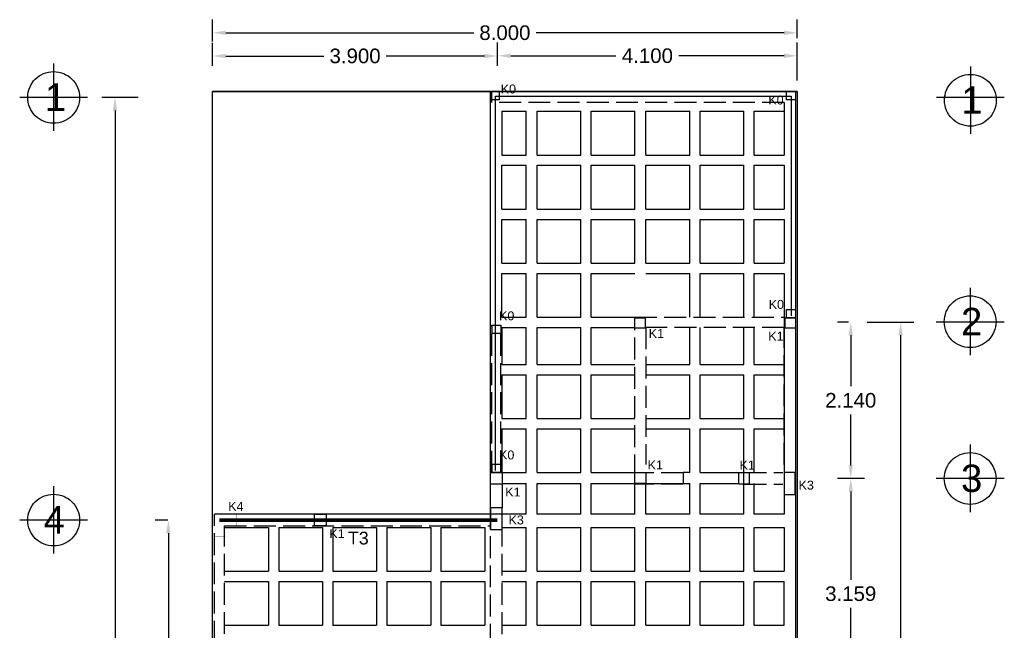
# Model space of a CAD drawing. Header units: millimetres. Extents: x 2068 to 4152, y 861 to 1938.
# Tile 8 of 20: x 2086 to 2100, y 918 to 927. Entities that reach past the tile are written whole.
import ezdxf

# ---------------------------------------------------------------- set-up
doc = ezdxf.new("R2010")
doc.units = ezdxf.units.MM
for name, pattern in [('ACAD_ISO02W100', [15, 12, -3]), ('CENTRO', [50.8, 31.75, -6.35, 6.35, -6.35]), ('GESTRICHELT', [0.4, 0.3, -0.1]), ('JIS_09_08', [10.75, 8, -0.55, 0.55, -0.55, 0.55, -0.55])]:
    doc.linetypes.add(name, pattern=pattern)
for name, color, linetype in [('RAPID COST APLANADOS', 7, 'Continuous'), ('RAPID COST CASETONES', 7, 'Continuous'), ('RAPID COST CASTILLOS Y COLUMNAS', 1, 'Continuous'), ('RAPID COST CIMENTACION', 7, 'Continuous')]:
    doc.layers.add(name, color=color, linetype=linetype)
doc.styles.get("Standard").update_dxf_attribs({"font": 'arial.ttf'})
doc.dimstyles.get("Standard").update_dxf_attribs({"dimtxt": 0.2, "dimasz": 0.18, "dimexe": 0.18, "dimexo": 0.0625, "dimgap": 0.09, "dimtad": 0, "dimtih": 1, "dimtoh": 1, "dimdec": 3, "dimzin": 0, "dimdsep": 46, "dimtxsty": 'Standard', "dimcen": 0.09, "dimadec": 0, "dimazin": 0, "dimtfac": 1, "dimtdec": 3, "dimtofl": 0, "dimtmove": 0, "dimatfit": 3, "dimfxl": 1, "dimtolj": 1, "dimtzin": 0, "dimarcsym": 0})

# ---------------------------------------------------------------- blocks, each defined once
blk = doc.blocks.new('*D71')
at = {"color": 0, "lineweight": -2, "transparency": 16777216}
for p, q in [((2087.714, 925.649), (2087.216, 925.649)), ((2087.396, 925.469), (2087.396, 916.056)), ((2087.396, 906.259), (2087.396, 915.672)), ((2087.31, 906.079), (2087.576, 906.079))]:
    blk.add_line(p, q, dxfattribs=at)
at = {"color": 0, "transparency": 16777216}
for points in [[(2087.366, 925.469), (2087.426, 925.469), (2087.396, 925.649)], [(2087.366, 906.259), (2087.426, 906.259), (2087.396, 906.079)]]:
    blk.add_solid(points, dxfattribs=at)
at = {"layer": 'Defpoints', "color": 0, "transparency": 16777216}
for p in [(2087.776, 925.649), (2087.248, 906.079), (2087.396, 906.079)]:
    blk.add_point(p, dxfattribs=at)
at = {"color": 0, "transparency": 16777216, "insert": (2087.396, 915.864), "char_height": 0.2, "attachment_point": 5}
blk.add_mtext('\\A1;19.569', dxfattribs=at)
blk = doc.blocks.new('*D72')
at = {"color": 0, "linetype": 'ACAD_ISO02W100', "lineweight": -2, "transparency": 16777216}
for p, q in [((2088.73, 926.08), (2088.73, 926.396)), ((2092.63, 926.08), (2092.63, 926.396)), ((2088.91, 926.216), (2090.253, 926.216)), ((2092.45, 926.216), (2091.107, 926.216))]:
    blk.add_line(p, q, dxfattribs=at)
at = {"color": 0, "linetype": 'ACAD_ISO02W100', "transparency": 16777216}
for points in [[(2088.91, 926.246), (2088.91, 926.186), (2088.73, 926.216)], [(2092.45, 926.246), (2092.45, 926.186), (2092.63, 926.216)]]:
    blk.add_solid(points, dxfattribs=at)
at = {"layer": 'Defpoints', "color": 0, "linetype": 'ACAD_ISO02W100', "transparency": 16777216}
for p in [(2092.63, 926.216), (2088.73, 926.017), (2092.63, 926.017)]:
    blk.add_point(p, dxfattribs=at)
at = {"color": 0, "linetype": 'ACAD_ISO02W100', "transparency": 16777216, "insert": (2090.68, 926.216), "char_height": 0.2, "attachment_point": 5}
blk.add_mtext('\\A1;3.900', dxfattribs=at)
blk = doc.blocks.new('*D73')
at = {"color": 0, "linetype": 'ACAD_ISO02W100', "lineweight": -2, "transparency": 16777216}
for p, q in [((2092.63, 926.278), (2092.63, 926.399)), ((2096.73, 925.94), (2096.73, 926.399)), ((2092.81, 926.219), (2094.249, 926.219)), ((2096.55, 926.219), (2095.111, 926.219))]:
    blk.add_line(p, q, dxfattribs=at)
at = {"color": 0, "linetype": 'ACAD_ISO02W100', "transparency": 16777216}
for points in [[(2092.81, 926.249), (2092.81, 926.189), (2092.63, 926.219)], [(2096.55, 926.249), (2096.55, 926.189), (2096.73, 926.219)]]:
    blk.add_solid(points, dxfattribs=at)
at = {"layer": 'Defpoints', "color": 0, "linetype": 'ACAD_ISO02W100', "transparency": 16777216}
for p in [(2092.63, 926.216), (2096.73, 926.219), (2096.73, 925.877)]:
    blk.add_point(p, dxfattribs=at)
at = {"color": 0, "linetype": 'ACAD_ISO02W100', "transparency": 16777216, "insert": (2094.68, 926.219), "char_height": 0.2, "attachment_point": 5}
blk.add_mtext('\\A1;4.100', dxfattribs=at)
blk = doc.blocks.new('*D74')
at = {"color": 0, "lineweight": -2, "transparency": 16777216}
for p, q in [((2088.73, 926.415), (2088.73, 926.714)), ((2096.73, 926.461), (2096.73, 926.714)), ((2088.91, 926.534), (2092.303, 926.534)), ((2096.55, 926.534), (2093.157, 926.534))]:
    blk.add_line(p, q, dxfattribs=at)
at = {"color": 0, "transparency": 16777216}
for points in [[(2088.91, 926.564), (2088.91, 926.504), (2088.73, 926.534)], [(2096.55, 926.564), (2096.55, 926.504), (2096.73, 926.534)]]:
    blk.add_solid(points, dxfattribs=at)
at = {"layer": 'Defpoints', "color": 0, "transparency": 16777216}
for p in [(2096.73, 926.534), (2096.73, 926.399), (2088.73, 926.353)]:
    blk.add_point(p, dxfattribs=at)
at = {"color": 0, "transparency": 16777216, "insert": (2092.73, 926.534), "char_height": 0.2, "attachment_point": 5}
blk.add_mtext('\\A1;8.000', dxfattribs=at)
blk = doc.blocks.new('*D80')
at = {"color": 0, "lineweight": -2, "transparency": 16777216}
for p, q in [((2088.12, 919.859), (2087.945, 919.859)), ((2088.125, 919.679), (2088.125, 918.235)), ((2088.125, 916.406), (2088.125, 917.851)), ((2088.12, 916.226), (2087.945, 916.226))]:
    blk.add_line(p, q, dxfattribs=at)
at = {"color": 0, "transparency": 16777216}
for points in [[(2088.095, 919.679), (2088.155, 919.679), (2088.125, 919.859)], [(2088.095, 916.406), (2088.155, 916.406), (2088.125, 916.226)]]:
    blk.add_solid(points, dxfattribs=at)
at = {"layer": 'Defpoints', "color": 0, "transparency": 16777216}
for p in [(2088.182, 919.859), (2088.125, 916.226), (2088.182, 916.226)]:
    blk.add_point(p, dxfattribs=at)
at = {"color": 0, "transparency": 16777216, "insert": (2088.125, 918.043), "char_height": 0.2, "attachment_point": 5}
blk.add_mtext('\\A1;3.633', dxfattribs=at)
blk = doc.blocks.new('*D64')
at = {"color": 0, "lineweight": -2, "transparency": 16777216}
for p, q in [((2097.651, 920.429), (2097.282, 920.429)), ((2097.462, 920.249), (2097.462, 919.042)), ((2097.462, 917.45), (2097.462, 918.657)), ((2097.651, 917.27), (2097.282, 917.27))]:
    blk.add_line(p, q, dxfattribs=at)
at = {"color": 0, "transparency": 16777216}
for points in [[(2097.432, 920.249), (2097.492, 920.249), (2097.462, 920.429)], [(2097.432, 917.45), (2097.492, 917.45), (2097.462, 917.27)]]:
    blk.add_solid(points, dxfattribs=at)
at = {"layer": 'Defpoints', "color": 0, "transparency": 16777216}
for p in [(2097.713, 920.429), (2097.462, 917.27), (2097.713, 917.27)]:
    blk.add_point(p, dxfattribs=at)
at = {"color": 0, "transparency": 16777216, "insert": (2097.462, 918.85), "char_height": 0.2, "attachment_point": 5}
blk.add_mtext('\\A1;3.159', dxfattribs=at)
blk = doc.blocks.new('*D65')
at = {"color": 0, "lineweight": -2, "transparency": 16777216}
for p, q in [((2097.43, 922.57), (2097.282, 922.57)), ((2097.462, 922.39), (2097.462, 921.692)), ((2097.462, 920.609), (2097.462, 921.307)), ((2097.505, 920.429), (2097.282, 920.429))]:
    blk.add_line(p, q, dxfattribs=at)
at = {"color": 0, "transparency": 16777216}
for points in [[(2097.432, 922.39), (2097.492, 922.39), (2097.462, 922.57)], [(2097.432, 920.609), (2097.492, 920.609), (2097.462, 920.429)]]:
    blk.add_solid(points, dxfattribs=at)
at = {"layer": 'Defpoints', "color": 0, "transparency": 16777216}
for p in [(2097.493, 922.57), (2097.462, 920.429), (2097.568, 920.429)]:
    blk.add_point(p, dxfattribs=at)
at = {"color": 0, "transparency": 16777216, "insert": (2097.462, 921.499), "char_height": 0.2, "attachment_point": 5}
blk.add_mtext('\\A1;2.140', dxfattribs=at)
blk = doc.blocks.new('*D66')
at = {"color": 0, "lineweight": -2, "transparency": 16777216}
for p, q in [((2097.689, 922.57), (2098.325, 922.57)), ((2098.145, 922.39), (2098.145, 917.412)), ((2098.145, 912.049), (2098.145, 917.027)), ((2097.689, 911.869), (2098.325, 911.869))]:
    blk.add_line(p, q, dxfattribs=at)
at = {"color": 0, "transparency": 16777216}
for points in [[(2098.115, 922.39), (2098.175, 922.39), (2098.145, 922.57)], [(2098.115, 912.049), (2098.175, 912.049), (2098.145, 911.869)]]:
    blk.add_solid(points, dxfattribs=at)
at = {"layer": 'Defpoints', "color": 0, "transparency": 16777216}
for p in [(2097.626, 922.57), (2097.626, 911.869), (2098.145, 911.869)]:
    blk.add_point(p, dxfattribs=at)
at = {"color": 0, "transparency": 16777216, "insert": (2098.145, 917.219), "char_height": 0.2, "attachment_point": 5}
blk.add_mtext('\\A1;10.700', dxfattribs=at)

msp = doc.modelspace()

# ---------------------------------------------------------------- linework, layer by layer
for points in [[(2096.73, 925.8817), (2096.73, 926.3988)], [(2096.73, 925.7304), (2088.73, 925.7304)], [(2088.73, 919.9394), (2088.73, 925.7304)], [(2088.73, 925.7304), (2092.5508, 925.7304), (2092.5508, 925.7304), (2096.73, 925.7304), (2096.73, 906.0794)], [(2096.705, 925.7304), (2096.705, 911.7894)], [(2096.551, 925.4586), (2096.551, 924.8586)], [(2096.551, 924.7186), (2096.551, 924.1186)], [(2096.551, 923.9786), (2096.551, 923.3786)], [(2096.73, 906.0794), (2088.73, 906.0794), (2088.73, 919.9394)]]:
    msp.add_lwpolyline(points)
at = {"linetype": 'JIS_09_08'}
for points in [[(2086.5554, 926.1129), (2086.5554, 925.1888)], [(2099.0992, 926.0739), (2099.0992, 925.1498)], [(2087.0197, 925.6486), (2086.091, 925.6486)], [(2099.5635, 925.6486), (2098.6348, 925.6486)], [(2099.5635, 925.6486), (2098.6348, 925.6486)], [(2099.0958, 923.0409), (2099.0958, 922.1167)], [(2099.5601, 922.5695), (2098.6315, 922.5695)], [(2099.5601, 922.5695), (2098.6315, 922.5695)], [(2099.0958, 920.8937), (2099.0958, 919.9696)], [(2086.5554, 920.3237), (2086.5554, 919.3996)], [(2099.5601, 920.4294), (2098.6315, 920.4294)], [(2087.0197, 919.8594), (2086.091, 919.8594)]]:
    msp.add_lwpolyline(points, dxfattribs=at)
at = {"color": 7, "linetype": 'GESTRICHELT'}
for points in [[(2092.5508, 925.5795), (2092.5508, 925.7304)], [(2092.5508, 920.5094), (2092.5508, 922.5294), (2092.6758, 922.5294)]]:
    msp.add_lwpolyline(points, dxfattribs=at)
at = {"linetype": 'GESTRICHELT'}
for points in [[(2096.551, 925.5795), (2092.5508, 925.5795)], [(2096.551, 925.5795), (2096.551, 924.8586)], [(2096.551, 923.2386), (2096.551, 922.5294)], [(2094.51, 920.4586), (2094.51, 922.6386), (2096.551, 922.6386)], [(2096.705, 922.6386), (2096.705, 920.6111)], [(2092.6758, 920.5094), (2092.6758, 922.5294)], [(2094.47, 920.5107), (2095.1688, 920.5094)], [(2095.1688, 920.5094), (2095.1688, 920.3494)], [(2095.1688, 920.3494), (2094.51, 920.3494)], [(2093.01, 910.5794), (2090.964, 910.5794), (2088.755, 910.5794), (2088.755, 919.9394)], [(2092.6908, 917.4984), (2092.6908, 920.0291)], [(2088.895, 916.2994), (2088.895, 919.7794), (2092.5308, 919.7794)], [(2092.6908, 917.3384), (2093.278, 917.3384), (2093.278, 917.1984), (2091.9558, 917.1984), (2091.9558, 917.3384), (2091.9558, 917.3384), (2092.5308, 917.3384), (2092.5308, 919.7794)]]:
    msp.add_lwpolyline(points, dxfattribs=at)
at = {"color": 1, "linetype": 'ACAD_ISO02W100', "const_width": 0.001}
msp.add_lwpolyline([(2089.0616, 919.7779), (2089.0623, 919.9379), (2089.0623, 919.9379), (2088.755, 919.9394), (2088.755, 919.6394), (2088.905, 919.6394), (2088.905, 919.6394), (2088.905, 919.7787), (2089.0616, 919.7779)], dxfattribs=at)
at = {"color": 5, "const_width": 0.04}
msp.add_lwpolyline([(2091.3798, 919.7794), (2091.3793, 919.7794)], dxfattribs=at)
at = {"linetype": 'JIS_09_08'}
for centre in [(2086.5554, 925.6486), (2099.0992, 925.6096), (2099.0958, 922.5765), (2099.0958, 920.4294), (2086.5554, 919.8594)]:
    msp.add_circle(centre, 0.3544, dxfattribs=at)
at = {"layer": 'RAPID COST APLANADOS', "color": 2}
msp.add_lwpolyline([(2092.6008, 920.5392), (2092.6008, 925.6675), (2096.646, 925.6675), (2096.646, 922.6593)], dxfattribs=at)
at = {"layer": 'RAPID COST CASETONES', "color": 7}
for points in [[(2092.688, 925.4586), (2093.02, 925.4586)], [(2092.688, 925.4586), (2092.688, 924.8586)], [(2093.02, 924.8586), (2093.02, 925.4586)], [(2093.17, 925.4586), (2093.77, 925.4586)], [(2093.17, 924.8586), (2093.17, 925.4586)], [(2093.77, 924.8586), (2093.77, 925.4586)], [(2093.91, 925.4586), (2094.51, 925.4586)], [(2093.91, 924.8586), (2093.91, 925.4586)], [(2094.51, 924.8586), (2094.51, 925.4586)], [(2094.66, 925.4586), (2095.26, 925.4586)], [(2094.66, 924.8586), (2094.66, 925.4586)], [(2095.26, 924.8586), (2095.26, 925.4586)], [(2095.4, 925.4586), (2096, 925.4586)], [(2095.4, 924.8586), (2095.4, 925.4586)], [(2096, 924.8586), (2096, 925.4586)], [(2096.14, 925.4586), (2096.551, 925.4586)], [(2096.14, 924.8586), (2096.14, 925.4586)], [(2092.688, 924.8586), (2093.02, 924.8586)], [(2093.17, 924.8586), (2093.77, 924.8586)], [(2093.91, 924.8586), (2094.51, 924.8586)], [(2094.66, 924.8586), (2095.26, 924.8586)], [(2095.4, 924.8586), (2096, 924.8586)], [(2096.14, 924.8586), (2096.551, 924.8586)], [(2092.688, 924.7186), (2093.02, 924.7186)], [(2092.688, 924.1186), (2092.688, 924.7186)], [(2093.02, 924.1186), (2093.02, 924.7186)], [(2093.17, 924.7186), (2093.77, 924.7186)], [(2093.17, 924.1186), (2093.17, 924.7186)], [(2093.77, 924.1186), (2093.77, 924.7186)], [(2093.91, 924.7186), (2094.51, 924.7186)], [(2093.91, 924.1186), (2093.91, 924.7186)], [(2094.51, 924.1186), (2094.51, 924.7186)], [(2094.66, 924.7186), (2095.26, 924.7186)], [(2094.66, 924.1186), (2094.66, 924.7186)], [(2095.26, 924.1186), (2095.26, 924.7186)], [(2095.4, 924.7186), (2096, 924.7186)], [(2095.4, 924.1186), (2095.4, 924.7186)], [(2096, 924.1186), (2096, 924.7186)], [(2096.14, 924.7186), (2096.551, 924.7186)], [(2096.14, 924.1186), (2096.14, 924.7186)], [(2092.688, 924.1186), (2093.02, 924.1186)], [(2093.17, 924.1186), (2093.77, 924.1186)], [(2093.91, 924.1186), (2094.51, 924.1186)], [(2094.66, 924.1186), (2095.26, 924.1186)], [(2095.4, 924.1186), (2096, 924.1186)], [(2096.14, 924.1186), (2096.551, 924.1186)], [(2092.688, 923.9786), (2093.02, 923.9786)], [(2092.688, 923.3786), (2092.688, 923.9786)], [(2093.02, 923.3786), (2093.02, 923.9786)], [(2093.17, 923.9786), (2093.77, 923.9786)], [(2093.17, 923.3786), (2093.17, 923.9786)], [(2093.77, 923.3786), (2093.77, 923.9786)], [(2093.91, 923.9786), (2094.51, 923.9786)], [(2093.91, 923.3786), (2093.91, 923.9786)], [(2094.51, 923.3786), (2094.51, 923.9786)], [(2094.66, 923.9786), (2095.26, 923.9786)], [(2094.66, 923.3786), (2094.66, 923.9786)], [(2095.26, 923.3786), (2095.26, 923.9786)], [(2095.4, 923.9786), (2096, 923.9786)], [(2095.4, 923.3786), (2095.4, 923.9786)], [(2096, 923.3786), (2096, 923.9786)], [(2096.14, 923.9786), (2096.551, 923.9786)], [(2096.14, 923.3786), (2096.14, 923.9786)], [(2092.688, 923.3786), (2093.02, 923.3786)], [(2093.17, 923.3786), (2093.77, 923.3786)], [(2093.91, 923.3786), (2094.51, 923.3786)], [(2094.66, 923.3786), (2095.26, 923.3786)], [(2095.4, 923.3786), (2096, 923.3786)], [(2096.14, 923.3786), (2096.551, 923.3786)], [(2092.688, 923.2386), (2093.02, 923.2386)], [(2092.688, 922.6386), (2092.688, 923.2386)], [(2093.02, 922.6386), (2093.02, 923.2386)], [(2093.17, 923.2386), (2093.77, 923.2386)], [(2093.17, 922.6386), (2093.17, 923.2386)], [(2093.77, 922.6386), (2093.77, 923.2386)], [(2093.91, 923.2386), (2094.51, 923.2386)], [(2093.91, 922.6386), (2093.91, 923.2386)], [(2094.66, 923.2386), (2095.26, 923.2386)], [(2095.26, 922.6386), (2095.26, 923.2386)], [(2095.4, 923.2386), (2096, 923.2386)], [(2095.4, 922.6386), (2095.4, 923.2386)], [(2096, 922.6386), (2096, 923.2386)], [(2096.14, 923.2386), (2096.551, 923.2386)], [(2096.14, 922.6386), (2096.14, 923.2386)], [(2092.688, 922.6386), (2093.02, 922.6386)], [(2093.17, 922.6386), (2093.77, 922.6386)], [(2093.91, 922.6386), (2094.51, 922.6386)], [(2092.688, 922.4986), (2093.02, 922.4986)], [(2092.688, 922.4986), (2092.688, 921.9894)], [(2093.02, 921.9894), (2093.02, 922.4986)], [(2093.17, 922.4986), (2093.77, 922.4986)], [(2093.17, 921.9894), (2093.17, 922.4986)], [(2093.77, 921.9894), (2093.77, 922.4986)], [(2093.91, 922.4986), (2094.51, 922.4986)], [(2093.91, 921.9894), (2093.91, 922.4986)], [(2095.26, 921.9894), (2095.26, 922.4986)], [(2095.4, 921.9894), (2095.4, 922.4986)], [(2096, 921.9894), (2096, 922.4986)], [(2096.14, 921.9894), (2096.14, 922.4986)], [(2092.688, 921.9894), (2093.02, 921.9894)], [(2093.17, 921.9894), (2093.77, 921.9894)], [(2093.91, 921.9894), (2094.51, 921.9894)], [(2094.66, 921.9894), (2095.26, 921.9894)], [(2095.4, 921.9894), (2096, 921.9894)], [(2096.14, 921.9894), (2096.551, 921.9894)], [(2092.688, 921.8494), (2093.02, 921.8494)], [(2092.688, 921.8494), (2092.688, 921.2494)], [(2093.02, 921.2494), (2093.02, 921.8494)], [(2093.17, 921.8494), (2093.77, 921.8494)], [(2093.17, 921.2494), (2093.17, 921.8494)], [(2093.77, 921.2494), (2093.77, 921.8494)], [(2093.91, 921.8494), (2094.51, 921.8494)], [(2093.91, 921.2494), (2093.91, 921.8494)], [(2094.66, 921.8494), (2095.26, 921.8494)], [(2095.26, 921.2494), (2095.26, 921.8494)], [(2095.4, 921.8494), (2096, 921.8494)], [(2095.4, 921.2494), (2095.4, 921.8494)], [(2096, 921.2494), (2096, 921.8494)], [(2096.14, 921.8494), (2096.551, 921.8494)], [(2096.14, 921.2494), (2096.14, 921.8494)], [(2092.688, 921.2494), (2093.02, 921.2494)], [(2093.17, 921.2494), (2093.77, 921.2494)], [(2093.91, 921.2494), (2094.51, 921.2494)], [(2094.66, 921.2494), (2095.26, 921.2494)], [(2095.4, 921.2494), (2096, 921.2494)], [(2096.14, 921.2494), (2096.551, 921.2494)], [(2092.688, 921.1094), (2093.02, 921.1094)], [(2092.688, 921.1094), (2092.688, 920.5094)], [(2093.02, 920.5094), (2093.02, 921.1094)], [(2093.17, 921.1094), (2093.77, 921.1094)], [(2093.17, 920.5094), (2093.17, 921.1094)], [(2093.77, 920.5094), (2093.77, 921.1094)], [(2093.91, 921.1094), (2094.51, 921.1094)], [(2093.91, 920.5094), (2093.91, 921.1094)], [(2094.66, 921.1094), (2095.26, 921.1094)], [(2095.26, 920.5094), (2095.26, 921.1094)], [(2095.4, 921.1094), (2096, 921.1094)], [(2095.4, 920.5094), (2095.4, 921.1094)], [(2096, 919.9394), (2096, 921.1094)], [(2096.14, 921.1094), (2096.551, 921.1094)], [(2096.14, 920.5094), (2096.14, 921.1094)], [(2092.688, 920.5094), (2093.02, 920.5094)], [(2093.17, 920.5094), (2093.77, 920.5094)], [(2093.91, 920.5094), (2094.51, 920.5094)], [(2092.688, 920.3594), (2093.02, 920.3594)], [(2092.6908, 920.3594), (2092.6908, 920.0291)], [(2093.02, 919.9394), (2093.02, 920.3594)], [(2093.17, 920.3594), (2093.77, 920.3594)], [(2093.17, 919.9394), (2093.17, 920.3594)], [(2093.77, 919.9394), (2093.77, 920.3594)], [(2093.91, 920.3594), (2094.51, 920.3594)], [(2093.91, 919.9394), (2093.91, 920.3594)], [(2094.51, 919.9394), (2094.51, 920.3594)], [(2094.66, 919.9394), (2094.66, 920.3594)], [(2095.26, 919.9394), (2095.26, 920.3594)], [(2095.4, 919.9394), (2095.4, 920.3594)], [(2096.14, 919.9394), (2096.14, 920.3594)], [(2096.551, 920.3594), (2096.551, 919.9394)], [(2088.895, 919.7594), (2089.495, 919.7594)], [(2089.495, 919.7594), (2089.495, 919.1594)], [(2089.635, 919.7594), (2089.635, 919.1594)], [(2089.635, 919.7594), (2090.235, 919.7594)], [(2090.235, 919.7594), (2090.235, 919.1594)], [(2090.375, 919.7594), (2090.375, 919.1594)], [(2090.375, 919.7594), (2090.975, 919.7594)], [(2090.975, 919.7594), (2090.975, 919.1594)], [(2091.115, 919.7594), (2091.115, 919.1594)], [(2091.115, 919.7594), (2091.715, 919.7594)], [(2091.715, 919.7594), (2091.715, 919.1594)], [(2091.855, 919.7594), (2091.855, 919.1594)], [(2091.855, 919.7594), (2092.455, 919.7594)], [(2092.455, 919.7594), (2092.455, 919.1594)], [(2092.688, 919.7594), (2093.02, 919.7594)], [(2093.02, 919.1594), (2093.02, 919.7594)], [(2093.17, 919.7594), (2093.77, 919.7594)], [(2093.17, 919.1594), (2093.17, 919.7594)], [(2093.77, 919.1594), (2093.77, 919.7594)], [(2093.91, 919.7594), (2094.51, 919.7594)], [(2093.91, 919.1594), (2093.91, 919.7594)], [(2094.51, 919.1594), (2094.51, 919.7594)], [(2094.66, 919.7594), (2095.26, 919.7594)], [(2094.66, 919.1594), (2094.66, 919.7594)], [(2095.26, 919.1594), (2095.26, 919.7594)], [(2095.4, 919.7594), (2096, 919.7594)], [(2095.4, 919.1594), (2095.4, 919.7594)], [(2096, 919.1594), (2096, 919.7594)], [(2096.14, 919.7594), (2096.551, 919.7594)], [(2096.14, 919.1594), (2096.14, 919.7594)], [(2096.551, 919.7594), (2096.551, 919.1594)], [(2088.895, 919.1594), (2089.495, 919.1594)], [(2089.635, 919.1594), (2090.235, 919.1594)], [(2090.375, 919.1594), (2090.975, 919.1594)], [(2091.115, 919.1594), (2091.715, 919.1594)], [(2091.855, 919.1594), (2092.455, 919.1594)], [(2092.688, 919.1594), (2093.02, 919.1594)], [(2093.17, 919.1594), (2093.77, 919.1594)], [(2093.91, 919.1594), (2094.51, 919.1594)], [(2094.66, 919.1594), (2095.26, 919.1594)], [(2095.4, 919.1594), (2096, 919.1594)], [(2096.14, 919.1594), (2096.551, 919.1594)], [(2088.895, 919.0194), (2089.495, 919.0194)], [(2089.495, 919.0194), (2089.495, 918.4194)], [(2089.635, 919.0194), (2090.235, 919.0194)], [(2089.635, 919.0194), (2089.635, 918.4194)], [(2090.235, 919.0194), (2090.235, 918.4194)], [(2090.375, 919.0194), (2090.975, 919.0194)], [(2090.375, 919.0194), (2090.375, 918.4194)], [(2090.975, 919.0194), (2090.975, 918.4194)], [(2091.115, 919.0194), (2091.715, 919.0194)], [(2091.115, 919.0194), (2091.115, 918.4194)], [(2091.715, 919.0194), (2091.715, 918.4194)], [(2091.855, 919.0194), (2092.455, 919.0194)], [(2091.855, 919.0194), (2091.855, 918.4194)], [(2092.455, 919.0194), (2092.455, 918.4194)], [(2092.688, 919.0194), (2093.02, 919.0194)], [(2093.02, 918.4194), (2093.02, 919.0194)], [(2093.17, 919.0194), (2093.77, 919.0194)], [(2093.17, 918.4194), (2093.17, 919.0194)], [(2093.77, 918.4194), (2093.77, 919.0194)], [(2093.91, 919.0194), (2094.51, 919.0194)], [(2093.91, 918.4194), (2093.91, 919.0194)], [(2094.51, 918.4194), (2094.51, 919.0194)], [(2094.66, 919.0194), (2095.26, 919.0194)], [(2094.66, 918.4194), (2094.66, 919.0194)], [(2095.26, 918.4194), (2095.26, 919.0194)], [(2095.4, 919.0194), (2096, 919.0194)], [(2095.4, 918.4194), (2095.4, 919.0194)], [(2096, 918.4194), (2096, 919.0194)], [(2096.14, 919.0194), (2096.551, 919.0194)], [(2096.14, 918.4194), (2096.14, 919.0194)], [(2096.551, 918.4194), (2096.551, 919.0194)], [(2088.895, 918.4194), (2089.495, 918.4194)], [(2089.635, 918.4194), (2090.235, 918.4194)], [(2090.375, 918.4194), (2090.975, 918.4194)], [(2091.115, 918.4194), (2091.715, 918.4194)], [(2091.855, 918.4194), (2092.455, 918.4194)], [(2092.688, 918.4194), (2093.02, 918.4194)], [(2093.17, 918.4194), (2093.77, 918.4194)], [(2093.91, 918.4194), (2094.51, 918.4194)], [(2094.66, 918.4194), (2095.26, 918.4194)], [(2095.4, 918.4194), (2096, 918.4194)], [(2096.14, 918.4194), (2096.551, 918.4194)]]:
    msp.add_lwpolyline(points, dxfattribs=at)
at = {"layer": 'RAPID COST CASETONES', "linetype": 'GESTRICHELT'}
for points in [[(2096.551, 924.7186), (2096.551, 924.1186)], [(2096.551, 923.9786), (2096.551, 923.3786)], [(2096.551, 920.6186), (2096.551, 922.4986), (2094.66, 922.4986), (2094.66, 920.6196)]]:
    msp.add_lwpolyline(points, dxfattribs=at)
at = {"layer": 'RAPID COST CASETONES'}
for points in [[(2096.551, 923.2386), (2096.551, 920.2094)], [(2093.02, 919.9394), (2088.755, 919.9394)], [(2093.77, 919.9394), (2093.17, 919.9394)], [(2094.51, 919.9394), (2093.91, 919.9394)], [(2095.26, 919.9394), (2094.66, 919.9394)], [(2096, 919.9394), (2095.4, 919.9394)], [(2096.551, 919.9394), (2096.14, 919.9394)]]:
    msp.add_lwpolyline(points, dxfattribs=at)
at = {"layer": 'RAPID COST CASTILLOS Y COLUMNAS', "color": 1}
for points in [[(2092.5308, 925.7304), (2092.6508, 925.7308), (2092.6508, 925.616), (2092.6508, 925.616), (2092.5308, 925.6167), (2092.5308, 925.7304)], [(2096.585, 925.73), (2096.705, 925.7304), (2096.705, 925.6156), (2096.705, 925.6156), (2096.585, 925.6164), (2096.585, 925.73)], [(2096.585, 922.7438), (2096.705, 922.7442), (2096.705, 922.6294), (2096.705, 922.6294), (2096.585, 922.6302), (2096.585, 922.7438)], [(2094.51, 922.6294), (2094.65, 922.6294), (2094.65, 922.4894), (2094.65, 922.4894), (2094.51, 922.4894), (2094.51, 922.6294)], [(2096.565, 922.6294), (2096.705, 922.6294), (2096.705, 922.4894), (2096.705, 922.4894), (2096.565, 922.4894), (2096.565, 922.6294)], [(2092.5558, 922.529), (2092.6758, 922.5294), (2092.6758, 922.4146), (2092.6758, 922.4146), (2092.5558, 922.4154), (2092.5558, 922.529)], [(2092.5558, 920.6238), (2092.6758, 920.6242), (2092.6758, 920.5094), (2092.6758, 920.5094), (2092.5558, 920.5102), (2092.5558, 920.6238)], [(2092.5308, 920.5094), (2092.6908, 920.5094), (2092.6908, 920.3494), (2092.6908, 920.3494), (2092.5308, 920.3494), (2092.5308, 920.5094)], [(2094.51, 920.5094), (2094.66, 920.5104), (2094.66, 920.3594), (2094.66, 920.3594), (2094.51, 920.3594), (2094.51, 920.5094)], [(2095.9306, 920.5094), (2096.0706, 920.5094), (2096.0706, 920.3494), (2096.0706, 920.3494), (2095.9306, 920.3494), (2095.9306, 920.5094)], [(2096.705, 920.3594), (2096.702, 920.5094), (2096.551, 920.5094), (2096.551, 920.5094), (2096.551, 920.2094), (2096.7022, 920.2094), (2096.7022, 920.2094), (2096.702, 920.5094)], [(2090.125, 919.9394), (2090.285, 919.9394), (2090.285, 919.7794), (2090.285, 919.7794), (2090.125, 919.7794), (2090.125, 919.9394)], [(2092.6908, 920.0294), (2092.6908, 920.0294), (2092.5308, 920.0294), (2092.5308, 920.0294), (2092.5308, 919.7294), (2092.6908, 919.7294), (2092.6908, 919.7294), (2092.6908, 920.0294)]]:
    msp.add_lwpolyline(points, dxfattribs=at)
at = {"layer": 'RAPID COST CASTILLOS Y COLUMNAS', "color": 7}
for points in [[(2092.5308, 919.7294), (2092.5308, 925.7304)], [(2095.26, 920.5094), (2095.1688, 920.5094)], [(2095.4, 920.5094), (2095.9285, 920.5094)], [(2092.5308, 920.0294), (2092.5308, 920.3494)], [(2095.4, 920.3594), (2095.9304, 920.3594)]]:
    msp.add_lwpolyline(points, dxfattribs=at)
at = {"layer": 'RAPID COST CASTILLOS Y COLUMNAS', "color": 7, "linetype": 'GESTRICHELT'}
for points in [[(2096.01, 920.5094), (2096.535, 920.5094)], [(2096.01, 920.3494), (2096.535, 920.3494)]]:
    msp.add_lwpolyline(points, dxfattribs=at)
at = {"layer": 'RAPID COST CASTILLOS Y COLUMNAS', "color": 0}
msp.add_lwpolyline([(2094.51, 920.3594), (2095.26, 920.3594)], dxfattribs=at)
at = {"layer": 'RAPID COST CIMENTACION', "color": 7, "linetype": 'CENTRO', "ltscale": 0.02, "const_width": 0.05}
msp.add_lwpolyline([(2088.8247, 919.8581), (2092.6255, 919.8581)], dxfattribs=at)

# ---------------------------------------------------------------- texts
at = {"linetype": 'JIS_09_08', "char_height": 0.375, "attachment_point": 1}
for s, width, insert in [('1', 0.375, (2086.436, 925.8396)), ('1', 0.076737, (2098.9744, 925.7995)), ('2', 0.076737, (2098.9711, 922.7664)), ('3', 0.076737, (2098.9711, 920.6193)), ('4', 0.375, (2086.4188, 920.0505))]:
    msp.add_mtext_dynamic_manual_height_columns(s, width=width, gutter_width=1.875, heights=[0], dxfattribs=dict(at, insert=insert))
at = {"layer": 'RAPID COST CASETONES', "color": 1, "char_height": 0.1225, "attachment_point": 1}
for insert in [(2092.7349, 920.305), (2090.3291, 919.735)]:
    msp.add_mtext_dynamic_manual_height_columns('K1', width=0.1225, gutter_width=0.6125, heights=[0], dxfattribs=dict(at, insert=insert))
at = {"layer": 'RAPID COST CASTILLOS Y COLUMNAS', "color": 1, "char_height": 0.1225, "attachment_point": 1}
for s, insert in [('K0', (2092.6735, 925.8256)), ('K0', (2096.3347, 925.6745)), ('K0', (2096.3393, 922.8746)), ('K0', (2092.6503, 922.7182)), ('K1', (2094.6975, 922.4768)), ('K1', (2096.3341, 922.4396)), ('K0', (2092.6503, 920.813)), ('K1', (2094.6832, 920.6757)), ('K1', (2095.9414, 920.6743)), ('K3', (2096.7483, 920.3996)), ('K4', (2088.9441, 920.1082)), ('K3', (2092.7797, 919.9227))]:
    msp.add_mtext_dynamic_manual_height_columns(s, width=0.1225, gutter_width=0.6125, heights=[0], dxfattribs=dict(at, insert=insert))
at = {"layer": 'RAPID COST CIMENTACION', "color": 7, "insert": (2090.5816, 919.7004), "char_height": 0.175, "attachment_point": 1}
msp.add_mtext_dynamic_manual_height_columns('T3', width=0.078325, gutter_width=0.875, heights=[0], dxfattribs=at)

# ---------------------------------------------------------------- dimensions: what is measured, and where the dimension line sits
dim = msp.add_linear_dim(base=(2096.73, 926.5337), p1=(2088.73, 926.3526), p2=(2096.73, 926.3988), dimstyle='Standard')
dim.commit()
dim.dimension.update_dxf_attribs({"geometry": '*D74', "text_midpoint": (2092.73, 926.5337)})
at = {"linetype": 'ACAD_ISO02W100'}
for base, p1, p2, picture, middle in [((2092.6298, 926.2158), (2088.73, 926.0173), (2092.6298, 926.0173), '*D72', (2090.6799, 926.2158)), ((2096.73, 926.2188), (2092.6298, 926.2158), (2096.73, 925.8773), '*D73', (2094.6799, 926.2188))]:
    dim = msp.add_linear_dim(base=base, p1=p1, p2=p2, dimstyle='Standard', dxfattribs=at)
    dim.commit()
    dim.dimension.update_dxf_attribs({"geometry": picture, "text_midpoint": middle})
for base, p1, p2, picture, middle in [((2087.3964, 906.0794), (2087.7764, 925.6486), (2087.2477, 906.0794), '*D71', (2087.3964, 915.864)), ((2097.4622, 920.4294), (2097.4926, 922.5695), (2097.5676, 920.4294), '*D65', (2097.4622, 921.4994)), ((2098.1446, 911.8694), (2097.6261, 922.5695), (2097.6261, 911.8694), '*D66', (2098.1446, 917.2194)), ((2097.46215, 917.26993), (2097.7132, 920.42938), (2097.7132, 917.26993), '*D64', (2097.46215, 918.84965)), ((2088.1247, 916.226), (2088.1824, 919.8594), (2088.1824, 916.226), '*D80', (2088.1247, 918.0427))]:
    dim = msp.add_linear_dim(base=base, p1=p1, p2=p2, angle=90, dimstyle='Standard')
    dim.commit()
    dim.dimension.update_dxf_attribs({"geometry": picture, "text_midpoint": middle})

doc.saveas('drawing.dxf')
